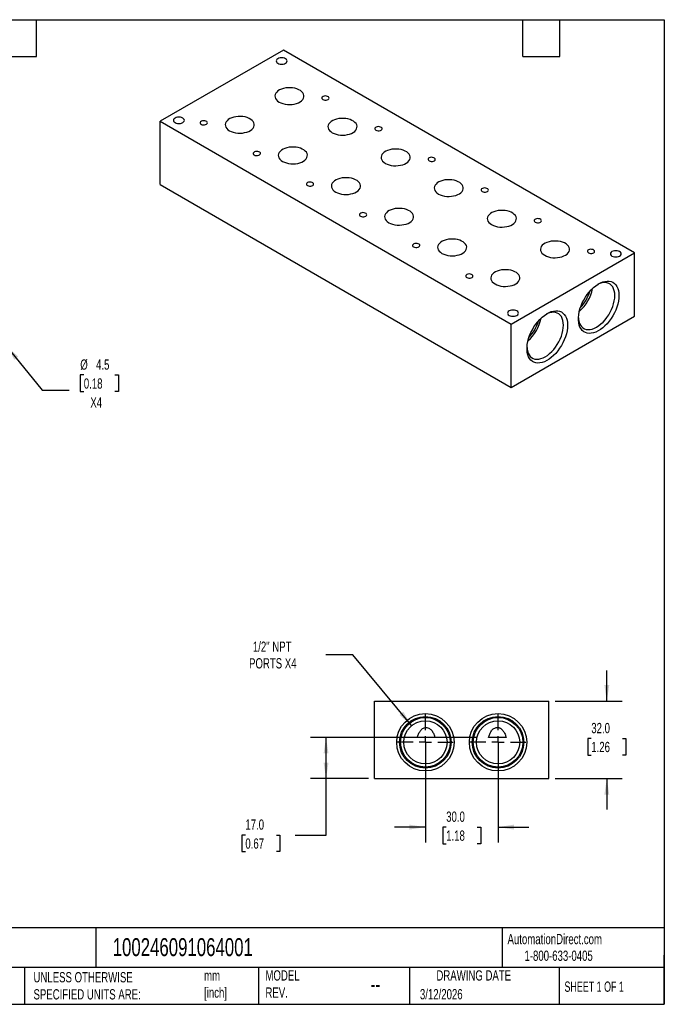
# Model space of a CAD drawing. Header units: millimetres. Extents: x 13 to 546, y 13 to 419.
# Tile 2 of 2: x 280 to 546, y 13 to 419. Entities that reach past the tile are written whole.
import ezdxf

# ---------------------------------------------------------------- set-up
doc = ezdxf.new("R2010")
doc.units = ezdxf.units.MM
doc.header["$LTSCALE"] = 2
doc.linetypes.add('SLD-Center', pattern=[19.05, 15.24, -1.27, 1.27, -1.27])
doc.linetypes.add('SLD-Solid', pattern=[0])
doc.layers.add('CENTER', color=40, linetype='SLD-Center')
doc.layers.add('DIMENSIONS', color=140, linetype='SLD-Solid', lineweight=25)
doc.layers.add('TEXT', color=140, linetype='SLD-Solid', lineweight=25)
doc.styles.add('SLDTEXTSTYLE0', font='TXT', dxfattribs={"width": 0.7})
doc.styles.add('SLDTEXTSTYLE1', font='TXT', dxfattribs={"width": 0.65})
doc.dimstyles.new('SLDDIMSTYLE0', dxfattribs={"dimtxt": 4.316016, "dimasz": 6.604, "dimexe": 0, "dimexo": 0.0625, "dimgap": 1.079004, "dimtad": 0, "dimtih": 1, "dimtoh": 1, "dimdec": 1, "dimrnd": 1e-09, "dimzin": 4, "dimdsep": 46, "dimtxsty": 'SLDTEXTSTYLE0', "dimsah": 1, "dimcen": 0.09, "dimadec": 0, "dimazin": 1, "dimtfac": 1, "dimtdec": 1, "dimtofl": 0, "dimtmove": 0, "dimatfit": 3, "dimfxl": 0, "dimfrac": 2, "dimtolj": 1, "dimtzin": 12, "dimarcsym": 0})
doc.dimstyles.new('SLDDIMSTYLE1', dxfattribs={"dimtxt": 4.316016, "dimasz": 6.604, "dimexe": 0, "dimexo": 0.0625, "dimgap": 1.079004, "dimtad": 0, "dimtih": 1, "dimtoh": 1, "dimdec": 1, "dimrnd": 1e-09, "dimzin": 12, "dimdsep": 46, "dimtxsty": 'SLDTEXTSTYLE0', "dimsah": 1, "dimcen": 0, "dimadec": 0, "dimazin": 3, "dimtfac": 1, "dimtdec": 1, "dimtofl": 0, "dimtmove": 0, "dimatfit": 3, "dimfxl": 0, "dimfrac": 2, "dimtolj": 1, "dimtzin": 12, "dimarcsym": 0})
doc.dimstyles.new('SLDDIMSTYLE2', dxfattribs={"dimtxt": 4.316016, "dimasz": 6.604, "dimexe": 0, "dimexo": 0.0625, "dimgap": 1.079004, "dimtad": 0, "dimtih": 1, "dimtoh": 1, "dimdec": 1, "dimrnd": 1e-09, "dimzin": 4, "dimdsep": 46, "dimtxsty": 'SLDTEXTSTYLE0', "dimsah": 1, "dimcen": 0.09, "dimadec": 0, "dimazin": 1, "dimtfac": 1, "dimtdec": 1, "dimtmove": 0, "dimatfit": 0, "dimfxl": 0, "dimfrac": 2, "dimtolj": 1, "dimtzin": 12, "dimarcsym": 0})
doc.dimstyles.new('SLDDIMSTYLE3', dxfattribs={"dimtxt": 4.316016, "dimasz": 6.604, "dimexe": 0, "dimexo": 0.0625, "dimgap": 1.079004, "dimtad": 0, "dimtih": 1, "dimtoh": 1, "dimdec": 1, "dimrnd": 1e-09, "dimzin": 12, "dimdsep": 46, "dimtxsty": 'SLDTEXTSTYLE0', "dimsah": 1, "dimcen": 0, "dimadec": 0, "dimazin": 3, "dimtfac": 1, "dimtdec": 1, "dimtofl": 0, "dimtmove": 0, "dimatfit": 3, "dimfxl": 0, "dimfrac": 2, "dimtolj": 1, "dimtzin": 12, "dimarcsym": 0})

# ---------------------------------------------------------------- blocks, each defined once
blk = doc.blocks.new('_D_1')
at = {"layer": 'DIMENSIONS'}
for p, q in [((468.44, 122.84), (400.13, 122.84)), ((406.48, 105.84), (406.48, 122.84)), ((423.94, 105.84), (400.13, 105.84)), ((406.48, 82.58), (406.48, 105.84)), ((373.18, 82.58), (371.73, 82.58)), ((371.73, 82.58), (371.73, 75.72)), ((386, 82.58), (387.45, 82.58)), ((387.45, 82.58), (387.45, 75.72)), ((393.78, 82.58), (406.48, 82.58)), ((371.73, 75.72), (373.18, 75.72)), ((387.45, 75.72), (386, 75.72))]:
    blk.add_line(p, q, dxfattribs=at)
for points in [[(406.48, 122.84), (405.47, 116.24), (407.5, 116.24)], [(406.48, 105.84), (407.5, 112.44), (405.47, 112.44)]]:
    blk.add_solid(points, dxfattribs=at)
at = {"layer": 'DIMENSIONS', "char_height": 4.233, "attachment_point": 1, "style": 'SLDTEXTSTYLE0'}
for s, insert in [('17.0', (373.18, 89)), ('0.67', (373.18, 81.17))]:
    blk.add_mtext(s, dxfattribs=dict(at, insert=insert))
blk = doc.blocks.new('_D_2')
at = {"layer": 'DIMENSIONS'}
for p, q in [((417.55, 156.97), (406.44, 156.97)), ((441.79, 127.71), (417.55, 156.97))]:
    blk.add_line(p, q, dxfattribs=at)
blk.add_solid([(441.79, 127.71), (438.36, 133.45), (436.79, 132.15)], dxfattribs=at)
at = {"layer": 'DIMENSIONS', "char_height": 4.233, "attachment_point": 1, "style": 'SLDTEXTSTYLE0'}
for s, insert in [('1/2" NPT', (376.28, 162.42)), ('PORTS X4', (374.71, 155.56))]:
    blk.add_mtext(s, dxfattribs=dict(at, insert=insert))
blk = doc.blocks.new('_D_3')
at = {"layer": 'DIMENSIONS'}
for p, q in [((522.37, 137.84), (522.37, 150.54)), ((501.02, 137.84), (528.72, 137.84)), ((515.96, 122.42), (514.51, 122.42)), ((514.51, 122.42), (514.51, 115.56)), ((528.78, 122.42), (530.23, 122.42)), ((530.23, 122.42), (530.23, 115.56)), ((514.51, 115.56), (515.96, 115.56)), ((530.23, 115.56), (528.78, 115.56)), ((501.02, 105.84), (528.72, 105.84)), ((522.37, 105.84), (522.37, 93.14))]:
    blk.add_line(p, q, dxfattribs=at)
for points in [[(522.37, 137.84), (523.39, 144.44), (521.36, 144.44)], [(522.37, 105.84), (521.36, 99.24), (523.39, 99.24)]]:
    blk.add_solid(points, dxfattribs=at)
at = {"layer": 'DIMENSIONS', "char_height": 4.233, "attachment_point": 1, "style": 'SLDTEXTSTYLE0'}
for s, insert in [('32.0', (515.96, 128.84)), ('1.26', (515.96, 121.02))]:
    blk.add_mtext(s, dxfattribs=dict(at, insert=insert))
blk = doc.blocks.new('_D_4')
at = {"layer": 'DIMENSIONS'}
for p, q in [((447.48, 118.3), (447.48, 79.49)), ((477.48, 118.3), (477.48, 79.49)), ((447.48, 85.84), (434.78, 85.84)), ((456.07, 85.84), (454.62, 85.84)), ((454.62, 85.84), (454.62, 78.98)), ((468.9, 85.84), (470.35, 85.84)), ((470.35, 85.84), (470.35, 78.98)), ((477.48, 85.84), (490.18, 85.84)), ((454.62, 78.98), (456.07, 78.98)), ((470.35, 78.98), (468.9, 78.98))]:
    blk.add_line(p, q, dxfattribs=at)
for points in [[(447.48, 85.84), (440.88, 86.86), (440.88, 84.82)], [(477.48, 85.84), (484.09, 84.82), (484.09, 86.86)]]:
    blk.add_solid(points, dxfattribs=at)
at = {"layer": 'DIMENSIONS', "char_height": 4.233, "attachment_point": 1, "style": 'SLDTEXTSTYLE0'}
for s, insert in [('30.0', (456.07, 92.26)), ('1.18', (456.07, 84.44))]:
    blk.add_mtext(s, dxfattribs=dict(at, insert=insert))
blk = doc.blocks.new('SW_CENTERMARKSYMBOL_0')
at = {"layer": 'CENTER', "color": 0}
for p, q in [((0, 5.08), (0, 11.4681)), ((-5.08, 0), (-11.4681, 0)), ((0, 0), (-2.54, 0)), ((0, 0), (0, 2.54)), ((0, 0), (0, -2.54)), ((0, 0), (2.54, 0)), ((5.08, 0), (11.4681, 0)), ((0, -5.08), (0, -11.4681))]:
    blk.add_line(p, q, dxfattribs=at)
blk = doc.blocks.new('SW_CENTERMARKSYMBOL_1')
at = {"layer": 'CENTER', "color": 0}
for p, q in [((0, 5.08), (0, 11.4681)), ((-5.08, 0), (-11.4681, 0)), ((0, 0), (-2.54, 0)), ((0, 0), (0, 2.54)), ((0, 0), (0, -2.54)), ((0, 0), (2.54, 0)), ((5.08, 0), (11.4681, 0)), ((0, -5.08), (0, -11.4681))]:
    blk.add_line(p, q, dxfattribs=at)
blk = doc.blocks.new('_D_9')
at = {"layer": 'DIMENSIONS'}
for p, q in [((274.5, 284.5), (289.32, 266.19)), ((306.51, 272.46), (305.06, 272.46)), ((305.06, 272.46), (305.06, 265.6)), ((319.34, 272.46), (320.79, 272.46)), ((320.79, 272.46), (320.79, 265.6)), ((289.32, 266.19), (300.44, 266.19)), ((305.06, 265.6), (306.51, 265.6)), ((320.79, 265.6), (319.34, 265.6))]:
    blk.add_line(p, q, dxfattribs=at)
blk.add_solid([(274.5, 284.5), (277.86, 278.73), (279.44, 280.01)], dxfattribs=at)
at = {"layer": 'DIMENSIONS', "char_height": 4.233, "attachment_point": 1, "style": 'SLDTEXTSTYLE0'}
for s, insert in [('%%c', (305.05, 278.88)), ('4.5', (311.56, 278.88)), ('0.18', (306.51, 271.06)), ('X4', (309.2, 263.23))]:
    blk.add_mtext(s, dxfattribs=dict(at, insert=insert))

msp = doc.modelspace()

# ---------------------------------------------------------------- linework, layer by layer
for p, q in [((388.9, 406.55), (337.98, 377.16)), ((533.85, 322.87), (388.9, 406.55)), ((337.98, 351.03), (337.98, 377.16)), ((337.98, 377.16), (482.94, 293.47)), ((337.98, 351.03), (482.94, 267.35)), ((482.94, 293.47), (533.85, 322.87)), ((533.85, 296.74), (533.85, 322.87)), ((482.94, 267.35), (533.85, 296.74)), ((482.94, 267.35), (482.94, 293.47)), ((426.48, 105.84), (426.48, 137.84)), ((426.48, 137.84), (498.48, 137.84)), ((498.48, 105.84), (498.48, 137.84)), ((426.48, 105.84), (498.48, 105.84))]:
    msp.add_line(p, q)
at = {"flags": 128}
for points in [[(386.6, 401.14), (387.06, 400.93), (387.61, 400.8), (388.19, 400.76), (388.77, 400.8), (389.31, 400.93), (389.78, 401.14), (390.14, 401.41), (390.36, 401.72), (390.44, 402.06), (390.36, 402.39), (390.14, 402.71), (389.78, 402.98), (389.31, 403.18), (388.77, 403.31), (388.19, 403.36), (387.61, 403.31), (387.06, 403.18), (386.6, 402.98), (386.24, 402.71), (386.02, 402.39), (385.94, 402.06), (386.02, 401.72), (386.24, 401.41), (386.6, 401.14)], [(387.13, 385.12), (387.86, 384.76), (388.69, 384.47), (389.59, 384.26), (390.53, 384.14), (391.49, 384.1), (392.45, 384.16), (393.39, 384.3), (394.27, 384.53), (395.07, 384.84), (395.78, 385.22), (396.38, 385.66), (396.84, 386.14), (397.17, 386.67), (397.34, 387.22), (397.36, 387.77), (397.22, 388.33), (396.94, 388.86), (396.51, 389.36), (395.94, 389.81), (395.26, 390.2), (394.48, 390.53), (393.61, 390.78), (392.69, 390.94), (391.73, 391.02), (390.77, 391.01), (389.82, 390.91), (388.91, 390.72), (388.06, 390.46), (387.3, 390.11), (386.65, 389.7), (386.12, 389.24), (385.72, 388.73), (385.47, 388.19), (385.37, 387.64), (385.43, 387.08), (385.64, 386.54), (386, 386.02), (386.5, 385.54), (387.13, 385.12)], [(405.16, 386.14), (405.56, 385.97), (406.04, 385.89), (406.53, 385.9), (406.99, 386.01), (407.37, 386.19), (407.62, 386.43), (407.72, 386.71), (407.66, 387), (407.44, 387.25), (407.09, 387.45), (406.65, 387.58), (406.16, 387.61), (405.68, 387.56), (405.25, 387.41), (404.93, 387.19), (404.75, 386.93), (404.73, 386.64), (404.87, 386.37), (405.16, 386.14)], [(344.17, 376.65), (344.64, 376.44), (345.18, 376.31), (345.76, 376.27), (346.35, 376.31), (346.89, 376.44), (347.35, 376.65), (347.71, 376.92), (347.94, 377.23), (348.01, 377.56), (347.94, 377.9), (347.71, 378.21), (347.35, 378.48), (346.89, 378.69), (346.35, 378.82), (345.76, 378.86), (345.18, 378.82), (344.64, 378.69), (344.17, 378.48), (343.81, 378.21), (343.59, 377.9), (343.51, 377.56), (343.59, 377.23), (343.81, 376.92), (344.17, 376.65)], [(366.62, 373.28), (367.36, 372.92), (368.18, 372.63), (369.08, 372.42), (370.02, 372.3), (370.99, 372.26), (371.95, 372.32), (372.88, 372.47), (373.76, 372.69), (374.57, 373), (375.28, 373.38), (375.87, 373.82), (376.34, 374.31), (376.66, 374.83), (376.83, 375.38), (376.85, 375.94), (376.72, 376.49), (376.43, 377.02), (376, 377.52), (375.44, 377.97), (374.75, 378.37), (373.97, 378.69), (373.11, 378.94), (372.18, 379.11), (371.23, 379.19), (370.26, 379.17), (369.31, 379.07), (368.4, 378.89), (367.56, 378.62), (366.8, 378.27), (366.14, 377.86), (365.61, 377.4), (365.21, 376.89), (364.96, 376.35), (364.87, 375.8), (364.92, 375.24), (365.14, 374.7), (365.5, 374.18), (366, 373.7), (366.62, 373.28)], [(409.05, 372.46), (409.78, 372.1), (410.61, 371.81), (411.51, 371.6), (412.45, 371.48), (413.41, 371.45), (414.37, 371.5), (415.31, 371.65), (416.19, 371.88), (416.99, 372.18), (417.7, 372.56), (418.3, 373), (418.76, 373.49), (419.09, 374.01), (419.26, 374.56), (419.28, 375.12), (419.15, 375.67), (418.86, 376.2), (418.43, 376.7), (417.86, 377.16), (417.18, 377.55), (416.4, 377.88), (415.53, 378.12), (414.61, 378.29), (413.65, 378.37), (412.69, 378.36), (411.74, 378.26), (410.83, 378.07), (409.98, 377.8), (409.22, 377.46), (408.57, 377.05), (408.04, 376.58), (407.64, 376.07), (407.39, 375.54), (407.29, 374.98), (407.35, 374.42), (407.56, 373.88), (407.92, 373.36), (408.42, 372.89), (409.05, 372.46)], [(354.96, 375.93), (355.36, 375.77), (355.83, 375.69), (356.32, 375.7), (356.78, 375.8), (357.16, 375.98), (357.41, 376.23), (357.51, 376.51), (357.45, 376.79), (357.24, 377.05), (356.89, 377.25), (356.44, 377.37), (355.95, 377.41), (355.47, 377.35), (355.05, 377.21), (354.73, 376.99), (354.55, 376.72), (354.53, 376.44), (354.67, 376.16), (354.96, 375.93)], [(427.08, 373.48), (427.48, 373.32), (427.96, 373.24), (428.45, 373.25), (428.91, 373.35), (429.29, 373.54), (429.54, 373.78), (429.64, 374.06), (429.58, 374.34), (429.36, 374.6), (429.01, 374.8), (428.57, 374.92), (428.08, 374.96), (427.6, 374.9), (427.17, 374.76), (426.85, 374.54), (426.67, 374.27), (426.65, 373.99), (426.79, 373.71), (427.08, 373.48)], [(388.54, 360.62), (389.28, 360.26), (390.1, 359.97), (391, 359.77), (391.94, 359.64), (392.91, 359.61), (393.87, 359.67), (394.8, 359.81), (395.68, 360.04), (396.49, 360.35), (397.2, 360.72), (397.79, 361.16), (398.26, 361.65), (398.58, 362.18), (398.76, 362.73), (398.77, 363.28), (398.64, 363.83), (398.35, 364.37), (397.92, 364.87), (397.36, 365.32), (396.67, 365.71), (395.89, 366.04), (395.03, 366.29), (394.1, 366.45), (393.15, 366.53), (392.18, 366.52), (391.23, 366.42), (390.32, 366.23), (389.48, 365.96), (388.72, 365.62), (388.06, 365.21), (387.53, 364.74), (387.13, 364.24), (386.88, 363.7), (386.79, 363.14), (386.85, 362.59), (387.06, 362.04), (387.42, 361.53), (387.92, 361.05), (388.54, 360.62)], [(376.88, 363.28), (377.28, 363.11), (377.75, 363.03), (378.24, 363.04), (378.7, 363.15), (379.08, 363.33), (379.33, 363.58), (379.44, 363.85), (379.37, 364.14), (379.16, 364.39), (378.81, 364.59), (378.36, 364.72), (377.87, 364.76), (377.39, 364.7), (376.97, 364.55), (376.65, 364.33), (376.47, 364.07), (376.45, 363.78), (376.59, 363.51), (376.88, 363.28)], [(430.97, 359.81), (431.7, 359.45), (432.53, 359.16), (433.43, 358.95), (434.37, 358.83), (435.33, 358.79), (436.29, 358.85), (437.23, 358.99), (438.11, 359.22), (438.91, 359.53), (439.62, 359.91), (440.22, 360.35), (440.68, 360.84), (441.01, 361.36), (441.18, 361.91), (441.2, 362.47), (441.07, 363.02), (440.78, 363.55), (440.35, 364.05), (439.78, 364.5), (439.1, 364.9), (438.32, 365.22), (437.45, 365.47), (436.53, 365.64), (435.57, 365.71), (434.61, 365.7), (433.66, 365.6), (432.75, 365.42), (431.9, 365.15), (431.14, 364.8), (430.49, 364.39), (429.96, 363.93), (429.56, 363.42), (429.31, 362.88), (429.21, 362.33), (429.27, 361.77), (429.48, 361.23), (429.84, 360.71), (430.34, 360.23), (430.97, 359.81)], [(449, 360.83), (449.4, 360.66), (449.88, 360.58), (450.37, 360.59), (450.83, 360.7), (451.21, 360.88), (451.46, 361.13), (451.56, 361.4), (451.5, 361.69), (451.28, 361.94), (450.93, 362.15), (450.49, 362.27), (450, 362.31), (449.52, 362.25), (449.09, 362.1), (448.77, 361.88), (448.59, 361.62), (448.57, 361.33), (448.71, 361.06), (449, 360.83)], [(410.46, 347.97), (411.2, 347.61), (412.03, 347.32), (412.92, 347.11), (413.86, 346.99), (414.83, 346.96), (415.79, 347.01), (416.72, 347.16), (417.6, 347.39), (418.41, 347.69), (419.12, 348.07), (419.71, 348.51), (420.18, 349), (420.5, 349.52), (420.68, 350.07), (420.69, 350.63), (420.56, 351.18), (420.27, 351.71), (419.84, 352.21), (419.28, 352.66), (418.59, 353.06), (417.81, 353.38), (416.95, 353.63), (416.02, 353.8), (415.07, 353.88), (414.1, 353.87), (413.15, 353.76), (412.24, 353.58), (411.4, 353.31), (410.64, 352.97), (409.98, 352.56), (409.45, 352.09), (409.05, 351.58), (408.8, 351.04), (408.71, 350.49), (408.77, 349.93), (408.98, 349.39), (409.34, 348.87), (409.84, 348.39), (410.46, 347.97)], [(398.8, 350.62), (399.2, 350.46), (399.67, 350.38), (400.16, 350.39), (400.62, 350.49), (401, 350.68), (401.25, 350.92), (401.36, 351.2), (401.29, 351.48), (401.08, 351.74), (400.73, 351.94), (400.28, 352.07), (399.79, 352.1), (399.31, 352.04), (398.89, 351.9), (398.57, 351.68), (398.39, 351.41), (398.37, 351.13), (398.51, 350.86), (398.8, 350.62)], [(452.89, 347.15), (453.63, 346.79), (454.45, 346.5), (455.35, 346.3), (456.29, 346.17), (457.25, 346.14), (458.21, 346.2), (459.15, 346.34), (460.03, 346.57), (460.83, 346.88), (461.54, 347.25), (462.14, 347.69), (462.6, 348.18), (462.93, 348.71), (463.1, 349.25), (463.12, 349.81), (462.99, 350.36), (462.7, 350.9), (462.27, 351.39), (461.7, 351.85), (461.02, 352.24), (460.24, 352.57), (459.37, 352.82), (458.45, 352.98), (457.49, 353.06), (456.53, 353.05), (455.58, 352.95), (454.67, 352.76), (453.82, 352.49), (453.06, 352.15), (452.41, 351.74), (451.88, 351.27), (451.48, 350.77), (451.23, 350.23), (451.13, 349.67), (451.19, 349.12), (451.4, 348.57), (451.76, 348.06), (452.26, 347.58), (452.89, 347.15)], [(470.92, 348.17), (471.32, 348.01), (471.8, 347.93), (472.29, 347.94), (472.75, 348.04), (473.13, 348.23), (473.38, 348.47), (473.48, 348.75), (473.42, 349.03), (473.2, 349.29), (472.85, 349.49), (472.41, 349.62), (471.92, 349.65), (471.44, 349.59), (471.01, 349.45), (470.69, 349.23), (470.51, 348.96), (470.49, 348.68), (470.63, 348.41), (470.92, 348.17)], [(420.72, 337.97), (421.12, 337.8), (421.59, 337.72), (422.08, 337.73), (422.54, 337.84), (422.92, 338.02), (423.17, 338.27), (423.28, 338.55), (423.21, 338.83), (423, 339.08), (422.65, 339.29), (422.2, 339.41), (421.71, 339.45), (421.23, 339.39), (420.81, 339.24), (420.49, 339.02), (420.31, 338.76), (420.29, 338.47), (420.43, 338.2), (420.72, 337.97)], [(432.38, 335.32), (433.12, 334.95), (433.95, 334.67), (434.84, 334.46), (435.78, 334.34), (436.75, 334.3), (437.71, 334.36), (438.64, 334.5), (439.52, 334.73), (440.33, 335.04), (441.04, 335.42), (441.63, 335.86), (442.1, 336.34), (442.42, 336.87), (442.6, 337.42), (442.62, 337.97), (442.48, 338.53), (442.19, 339.06), (441.76, 339.56), (441.2, 340.01), (440.51, 340.4), (439.73, 340.73), (438.87, 340.98), (437.94, 341.14), (436.99, 341.22), (436.02, 341.21), (435.07, 341.11), (434.16, 340.92), (433.32, 340.65), (432.56, 340.31), (431.9, 339.9), (431.37, 339.44), (430.97, 338.93), (430.72, 338.39), (430.63, 337.83), (430.69, 337.28), (430.9, 336.73), (431.26, 336.22), (431.76, 335.74), (432.38, 335.32)], [(474.81, 334.5), (475.55, 334.14), (476.37, 333.85), (477.27, 333.64), (478.21, 333.52), (479.17, 333.49), (480.13, 333.54), (481.07, 333.69), (481.95, 333.91), (482.75, 334.22), (483.46, 334.6), (484.06, 335.04), (484.52, 335.53), (484.85, 336.05), (485.02, 336.6), (485.04, 337.16), (484.91, 337.71), (484.62, 338.24), (484.19, 338.74), (483.62, 339.19), (482.94, 339.59), (482.16, 339.91), (481.29, 340.16), (480.37, 340.33), (479.41, 340.41), (478.45, 340.39), (477.5, 340.29), (476.59, 340.11), (475.74, 339.84), (474.98, 339.49), (474.33, 339.08), (473.8, 338.62), (473.4, 338.11), (473.15, 337.57), (473.05, 337.02), (473.11, 336.46), (473.32, 335.92), (473.68, 335.4), (474.18, 334.92), (474.81, 334.5)], [(492.84, 335.52), (493.24, 335.35), (493.72, 335.27), (494.21, 335.28), (494.67, 335.39), (495.05, 335.57), (495.3, 335.82), (495.4, 336.1), (495.34, 336.38), (495.12, 336.64), (494.77, 336.84), (494.33, 336.96), (493.84, 337), (493.36, 336.94), (492.93, 336.79), (492.61, 336.58), (492.43, 336.31), (492.41, 336.02), (492.55, 335.75), (492.84, 335.52)], [(442.64, 325.31), (443.04, 325.15), (443.51, 325.07), (444.01, 325.08), (444.47, 325.18), (444.84, 325.37), (445.09, 325.61), (445.2, 325.89), (445.13, 326.17), (444.92, 326.43), (444.57, 326.63), (444.13, 326.76), (443.64, 326.79), (443.15, 326.73), (442.73, 326.59), (442.41, 326.37), (442.23, 326.1), (442.21, 325.82), (442.35, 325.55), (442.64, 325.31)], [(454.3, 322.66), (455.04, 322.3), (455.87, 322.01), (456.76, 321.8), (457.7, 321.68), (458.67, 321.65), (459.63, 321.7), (460.56, 321.85), (461.44, 322.08), (462.25, 322.38), (462.96, 322.76), (463.55, 323.2), (464.02, 323.69), (464.34, 324.21), (464.52, 324.76), (464.54, 325.32), (464.4, 325.87), (464.11, 326.4), (463.68, 326.9), (463.12, 327.35), (462.43, 327.75), (461.65, 328.07), (460.79, 328.32), (459.86, 328.49), (458.91, 328.57), (457.94, 328.56), (456.99, 328.46), (456.08, 328.27), (455.24, 328), (454.48, 327.66), (453.82, 327.25), (453.29, 326.78), (452.89, 326.27), (452.64, 325.73), (452.55, 325.18), (452.61, 324.62), (452.82, 324.08), (453.18, 323.56), (453.68, 323.09), (454.3, 322.66)], [(496.73, 321.84), (497.47, 321.48), (498.29, 321.2), (499.19, 320.99), (500.13, 320.86), (501.09, 320.83), (502.05, 320.89), (502.99, 321.03), (503.87, 321.26), (504.67, 321.57), (505.38, 321.95), (505.98, 322.38), (506.44, 322.87), (506.77, 323.4), (506.94, 323.95), (506.96, 324.5), (506.83, 325.06), (506.54, 325.59), (506.11, 326.09), (505.54, 326.54), (504.86, 326.93), (504.08, 327.26), (503.21, 327.51), (502.29, 327.67), (501.34, 327.75), (500.37, 327.74), (499.42, 327.64), (498.51, 327.45), (497.66, 327.18), (496.9, 326.84), (496.25, 326.43), (495.72, 325.97), (495.32, 325.46), (495.07, 324.92), (494.97, 324.36), (495.03, 323.81), (495.24, 323.26), (495.61, 322.75), (496.1, 322.27), (496.73, 321.84)], [(514.76, 322.87), (515.16, 322.7), (515.64, 322.62), (516.13, 322.63), (516.59, 322.73), (516.97, 322.92), (517.22, 323.16), (517.32, 323.44), (517.26, 323.72), (517.04, 323.98), (516.69, 324.18), (516.25, 324.31), (515.76, 324.34), (515.28, 324.28), (514.85, 324.14), (514.53, 323.92), (514.35, 323.66), (514.33, 323.37), (514.47, 323.1), (514.76, 322.87)], [(524.48, 321.54), (524.95, 321.33), (525.49, 321.2), (526.08, 321.16), (526.66, 321.2), (527.2, 321.33), (527.67, 321.54), (528.02, 321.81), (528.25, 322.12), (528.33, 322.46), (528.25, 322.79), (528.02, 323.11), (527.67, 323.38), (527.2, 323.58), (526.66, 323.71), (526.08, 323.76), (525.49, 323.71), (524.95, 323.58), (524.48, 323.38), (524.13, 323.11), (523.9, 322.79), (523.83, 322.46), (523.9, 322.12), (524.13, 321.81), (524.48, 321.54)], [(464.56, 312.66), (464.96, 312.49), (465.43, 312.41), (465.93, 312.43), (466.39, 312.53), (466.76, 312.71), (467.01, 312.96), (467.12, 313.24), (467.06, 313.52), (466.84, 313.78), (466.49, 313.98), (466.05, 314.1), (465.56, 314.14), (465.07, 314.08), (464.65, 313.93), (464.33, 313.72), (464.15, 313.45), (464.13, 313.17), (464.27, 312.89), (464.56, 312.66)], [(476.22, 310.01), (476.96, 309.65), (477.79, 309.36), (478.68, 309.15), (479.62, 309.03), (480.59, 308.99), (481.55, 309.05), (482.48, 309.19), (483.36, 309.42), (484.17, 309.73), (484.88, 310.11), (485.47, 310.55), (485.94, 311.03), (486.26, 311.56), (486.44, 312.11), (486.46, 312.67), (486.32, 313.22), (486.03, 313.75), (485.6, 314.25), (485.04, 314.7), (484.35, 315.09), (483.57, 315.42), (482.71, 315.67), (481.79, 315.84), (480.83, 315.91), (479.86, 315.9), (478.91, 315.8), (478, 315.61), (477.16, 315.35), (476.4, 315), (475.74, 314.59), (475.21, 314.13), (474.82, 313.62), (474.57, 313.08), (474.47, 312.53), (474.53, 311.97), (474.74, 311.43), (475.1, 310.91), (475.6, 310.43), (476.22, 310.01)], [(527.37, 305.24), (527.32, 304.11), (527.15, 302.93), (526.88, 301.71), (526.51, 300.48), (526.04, 299.25), (525.48, 298.04), (524.83, 296.85), (524.11, 295.71), (523.32, 294.63), (522.48, 293.63), (521.59, 292.72), (520.67, 291.9), (519.72, 291.2), (518.77, 290.62), (517.81, 290.16), (516.88, 289.84), (515.97, 289.66), (515.1, 289.61), (514.28, 289.71), (513.53, 289.95), (512.84, 290.32), (512.24, 290.83), (511.72, 291.46), (511.3, 292.2), (510.98, 293.06), (510.76, 294.01), (510.65, 295.04), (510.65, 296.14), (510.76, 297.3), (510.98, 298.5), (511.3, 299.72), (511.72, 300.96), (512.24, 302.18), (512.84, 303.39), (513.53, 304.55), (514.28, 305.66), (515.1, 306.7), (515.97, 307.66), (516.88, 308.53), (517.81, 309.29), (518.77, 309.93), (519.72, 310.45), (520.67, 310.84), (521.59, 311.09), (522.48, 311.21), (523.32, 311.18), (524.11, 311.01), (524.83, 310.71), (525.48, 310.27), (526.04, 309.7), (526.51, 309.01), (526.88, 308.21), (527.15, 307.3), (527.32, 306.31), (527.37, 305.24)], [(525.68, 305.24), (525.62, 306.26), (525.46, 307.19), (525.19, 308.04), (524.81, 308.78), (524.34, 309.41), (523.78, 309.91), (523.14, 310.28), (522.43, 310.51), (521.65, 310.61), (520.82, 310.56), (519.96, 310.37), (519.06, 310.04), (518.57, 309.81)], [(510.65, 296.09), (510.69, 295.55), (510.86, 294.61), (511.13, 293.76), (511.5, 293.02), (511.97, 292.4), (512.53, 291.89), (513.17, 291.52), (513.89, 291.29), (514.66, 291.2), (515.49, 291.24), (516.36, 291.43), (517.25, 291.76), (518.16, 292.22), (519.06, 292.81), (519.96, 293.51), (520.82, 294.32), (521.65, 295.23), (522.43, 296.22), (523.14, 297.28), (523.78, 298.39), (524.34, 299.54), (524.81, 300.71), (525.19, 301.88), (525.46, 303.04), (525.62, 304.16), (525.68, 305.24)], [(482.06, 297.05), (482.52, 296.84), (483.07, 296.71), (483.65, 296.67), (484.23, 296.71), (484.77, 296.84), (485.24, 297.05), (485.6, 297.32), (485.82, 297.63), (485.9, 297.97), (485.82, 298.3), (485.6, 298.61), (485.24, 298.88), (484.77, 299.09), (484.23, 299.22), (483.65, 299.26), (483.07, 299.22), (482.52, 299.09), (482.06, 298.88), (481.7, 298.61), (481.48, 298.3), (481.4, 297.97), (481.48, 297.63), (481.7, 297.32), (482.06, 297.05)], [(506.16, 293), (506.1, 291.86), (505.94, 290.68), (505.67, 289.47), (505.3, 288.24), (504.83, 287.01), (504.27, 285.79), (503.62, 284.6), (502.9, 283.46), (502.11, 282.39), (501.27, 281.38), (500.38, 280.47), (499.45, 279.66), (498.51, 278.95), (497.55, 278.37), (496.6, 277.92), (495.66, 277.6), (494.76, 277.41), (493.89, 277.37), (493.07, 277.47), (492.31, 277.7), (491.63, 278.08), (491.02, 278.58), (490.51, 279.21), (490.09, 279.96), (489.76, 280.81), (489.55, 281.76), (489.44, 282.79), (489.44, 283.9), (489.55, 285.05), (489.76, 286.25), (490.09, 287.48), (490.51, 288.71), (491.02, 289.94), (491.63, 291.14), (492.31, 292.3), (493.07, 293.41), (493.89, 294.46), (494.76, 295.42), (495.66, 296.28), (496.6, 297.04), (497.55, 297.68), (498.51, 298.2), (499.45, 298.59), (500.38, 298.85), (501.27, 298.96), (502.11, 298.93), (502.9, 298.77), (503.62, 298.46), (504.27, 298.02), (504.83, 297.45), (505.3, 296.76), (505.67, 295.96), (505.94, 295.06), (506.1, 294.06), (506.16, 293)], [(504.46, 293), (504.41, 294.01), (504.24, 294.95), (503.97, 295.79), (503.6, 296.53), (503.13, 297.16), (502.57, 297.66), (501.93, 298.03), (501.22, 298.27), (500.44, 298.36), (499.61, 298.31), (498.74, 298.12), (497.85, 297.8), (497.35, 297.56)], [(489.44, 283.85), (489.48, 283.3), (489.64, 282.36), (489.91, 281.52), (490.29, 280.78), (490.76, 280.15), (491.32, 279.65), (491.96, 279.28), (492.67, 279.04), (493.45, 278.95), (494.28, 279), (495.14, 279.19), (496.04, 279.51), (496.94, 279.97), (497.85, 280.56), (498.74, 281.26), (499.61, 282.08), (500.44, 282.98), (501.22, 283.98), (501.93, 285.03), (502.57, 286.15), (503.13, 287.29), (503.6, 288.46), (503.97, 289.63), (504.24, 290.79), (504.41, 291.92), (504.46, 293)]]:
    msp.add_lwpolyline(points, dxfattribs=at)
for centre, radius in [((447.48, 120.84), 11.83), ((447.48, 120.84), 10.63), ((447.48, 120.84), 10.26), ((477.48, 120.84), 11.83), ((477.48, 120.84), 10.63), ((477.48, 120.84), 10.26), ((447.48, 120.84), 8.93), ((477.48, 120.84), 8.93)]:
    msp.add_circle(centre, radius)
for centre, radius, start, end in [((500.14, 311.3), 16.62, 310.9777, 349.0277), ((501, 310.81), 14.84, 314.918, 345.0874), ((478.92, 299.06), 16.62, 310.9777, 349.0277), ((479.79, 298.56), 14.84, 314.918, 345.0874)]:
    msp.add_arc(centre, radius, start, end)
for points, knots in [([(444.17, 122.84), (444.28, 123.32), (444.43, 123.78), (444.71, 124.45), (444.82, 124.67), (445.06, 125.09), (445.19, 125.3), (445.61, 125.88), (445.95, 126.24), (446.56, 126.65), (446.79, 126.77), (447.26, 126.93), (447.51, 126.98), (448.01, 126.99), (448.27, 126.95), (448.75, 126.8), (448.98, 126.68), (449.39, 126.41), (449.58, 126.25), (449.93, 125.91), (450.09, 125.72), (450.52, 125.13), (450.76, 124.69), (451.14, 123.79), (451.28, 123.32), (451.39, 122.84)], [0, 0, 0, 0, 0.125, 0.125, 0.1875, 0.1875, 0.25, 0.25, 0.375, 0.375, 0.4375, 0.4375, 0.5, 0.5, 0.5625, 0.5625, 0.625, 0.625, 0.6875, 0.6875, 0.75, 0.75, 0.875, 0.875, 1, 1, 1, 1]), ([(473.58, 122.84), (473.68, 123.32), (473.83, 123.79), (474.22, 124.7), (474.45, 125.13), (474.88, 125.72), (475.04, 125.91), (475.39, 126.26), (475.58, 126.42), (476, 126.69), (476.23, 126.8), (476.59, 126.91), (476.71, 126.94), (476.96, 126.98), (477.09, 126.99), (477.34, 126.98), (477.47, 126.97), (477.71, 126.92), (477.84, 126.89), (478.07, 126.81), (478.19, 126.76), (478.41, 126.64), (478.51, 126.58), (478.82, 126.37), (479, 126.21), (479.35, 125.87), (479.5, 125.68), (479.78, 125.29), (479.91, 125.09), (480.15, 124.67), (480.26, 124.45), (480.54, 123.78), (480.69, 123.32), (480.8, 122.84)], [0, 0, 0, 0, 0.125, 0.125, 0.25, 0.25, 0.3125, 0.3125, 0.375, 0.375, 0.4375, 0.4375, 0.46875, 0.46875, 0.5, 0.5, 0.53125, 0.53125, 0.5625, 0.5625, 0.59375, 0.59375, 0.625, 0.625, 0.6875, 0.6875, 0.75, 0.75, 0.8125, 0.8125, 0.875, 0.875, 1, 1, 1, 1]), ([(451.39, 122.84), (450.82, 122.84), (450.25, 122.84), (449.36, 122.84), (449.06, 122.84), (448.45, 122.84), (448.13, 122.84), (447.65, 122.84), (447.49, 122.84), (447.17, 122.84), (447.01, 122.84), (446.53, 122.84), (446.22, 122.84), (445.62, 122.84), (445.32, 122.84), (444.74, 122.84), (444.45, 122.84), (444.17, 122.84)], [0, 0, 0, 0, 0.25, 0.25, 0.375, 0.375, 0.5, 0.5, 0.5625, 0.5625, 0.625, 0.625, 0.75, 0.75, 0.875, 0.875, 1, 1, 1, 1]), ([(480.8, 122.84), (480.52, 122.84), (480.23, 122.84), (479.64, 122.84), (479.34, 122.84), (478.73, 122.84), (478.43, 122.84), (477.78, 122.84), (477.46, 122.84), (476.98, 122.84), (476.82, 122.84), (476.5, 122.84), (476.35, 122.84), (475.89, 122.84), (475.59, 122.84), (474.72, 122.84), (474.14, 122.84), (473.58, 122.84)], [0, 0, 0, 0, 0.125, 0.125, 0.25, 0.25, 0.375, 0.375, 0.5, 0.5, 0.5625, 0.5625, 0.625, 0.625, 0.75, 0.75, 1, 1, 1, 1])]:
    msp.add_open_spline(points, degree=3, knots=knots)
at = {"layer": 'TEXT'}
for p, q in [((12.7, 419.1), (546.1, 419.1)), ((287.02, 403.86), (287.02, 419.1)), ((487.68, 403.86), (487.68, 419.1)), ((502.92, 403.86), (502.92, 419.1)), ((546.1, 419.1), (546.1, 12.7)), ((271.78, 403.86), (287.02, 403.86)), ((487.68, 403.86), (502.92, 403.86)), ((546.1, 44.25), (12.7, 44.25)), ((311.52, 44.25), (311.52, 27.94)), ((479.15, 44.25), (479.15, 27.94)), ((546.1, 12.7), (546.1, 33.02)), ((546.1, 27.94), (12.7, 27.94)), ((282, 27.94), (282, 12.7)), ((378.6, 27.94), (378.6, 12.7)), ((440.93, 27.94), (440.93, 12.7)), ((502.7, 27.94), (502.7, 12.7)), ((12.7, 12.7), (546.1, 12.7))]:
    msp.add_line(p, q, dxfattribs=at)

# ---------------------------------------------------------------- block references
at = {"layer": 'CENTER'}
for name, p in [('SW_CENTERMARKSYMBOL_0', (447.48, 120.84)), ('SW_CENTERMARKSYMBOL_1', (477.48, 120.84))]:
    msp.add_blockref(name, p, dxfattribs=at)

# ---------------------------------------------------------------- texts
at = {"layer": 'TEXT'}
for s, insert, char_height, attachment_point, style in [('AutomationDirect.com', (481.39, 41.75), 4.2333, 1, 'SLDTEXTSTYLE0'), ('100246091064001', (318.42, 40), 7.4083, 1, 'SLDTEXTSTYLE0'), ('1-800-633-0405', (488.38, 34.87), 4.2333, 1, 'SLDTEXTSTYLE0'), ('UNLESS OTHERWISE ^JSPECIFIED UNITS ARE:', (285.74, 25.99), 4.2333, 1, 'SLDTEXTSTYLE0'), ('mm^J[inch]', (356.13, 26.72), 4.233, 1, 'SLDTEXTSTYLE0'), ('MODEL ^JREV.', (381.47, 26.73), 4.2333, 1, 'SLDTEXTSTYLE0'), ('DRAWING DATE', (467.45, 26.73), 4.2333, 2, 'SLDTEXTSTYLE0'), ('--', (424.86, 24.15), 6.35, 1, 'SLDTEXTSTYLE0'), ('SHEET 1 OF 1', (504.88, 22.1), 4.2333, 1, 'SLDTEXTSTYLE1'), ('3/12/2026', (445.23, 18.98), 4.233, 1, 'SLDTEXTSTYLE0')]:
    msp.add_mtext(s, dxfattribs=dict(at, insert=insert, char_height=char_height, attachment_point=attachment_point, style=style))

# ---------------------------------------------------------------- dimensions: what is measured, and where the dimension line sits
at = {"layer": 'DIMENSIONS'}
dim = msp.add_diameter_dim_2p(p1=(271.66, 288), p2=(274.5, 284.5), text='<>\\PX4', dimstyle='SLDDIMSTYLE3', dxfattribs=at)
dim.commit()
dim.dimension.update_dxf_attribs({"geometry": '_D_9', "text_midpoint": (312.92, 268.42), "dimtype": 163})
dim = msp.add_diameter_dim_2p(p1=(453.18, 113.97), p2=(441.79, 127.71), text='1/2" NPT\\PPORTS X4', dimstyle='SLDDIMSTYLE1', override={"dimpost": '<>'}, dxfattribs=at)
dim.commit()
dim.dimension.update_dxf_attribs({"geometry": '_D_2', "text_midpoint": (388.99, 156.97), "dimtype": 163})
for base, p1, p2, dimstyle, picture, middle in [((522.37, 137.84), (498.48, 105.84), (498.48, 137.84), 'SLDDIMSTYLE2', '_D_3', (522.37, 122.42)), ((406.48, 122.84), (426.48, 105.84), (470.98, 122.84), 'SLDDIMSTYLE0', '_D_1', (406.48, 82.58))]:
    dim = msp.add_linear_dim(base=base, p1=p1, p2=p2, angle=90, dimstyle=dimstyle, dxfattribs=at)
    dim.commit()
    dim.dimension.update_dxf_attribs({"geometry": picture, "text_midpoint": middle, "dimtype": 160})
dim = msp.add_linear_dim(base=(477.48, 85.84), p1=(447.48, 120.84), p2=(477.48, 120.84), dimstyle='SLDDIMSTYLE2', dxfattribs=at)
dim.commit()
dim.dimension.update_dxf_attribs({"geometry": '_D_4', "text_midpoint": (462.48, 85.84), "dimtype": 160})

doc.saveas('drawing.dxf')
